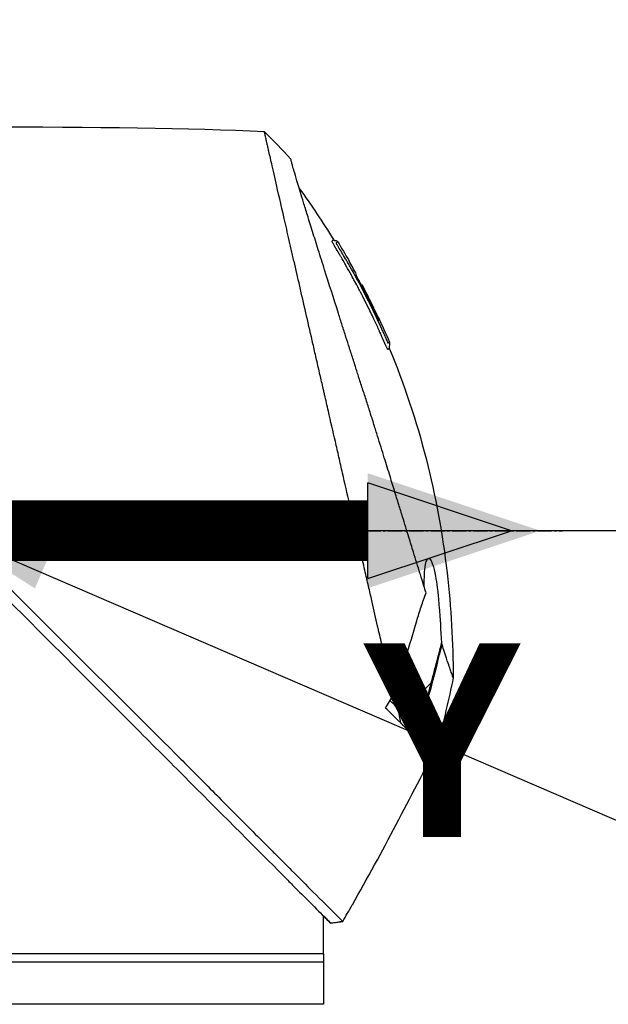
# Model space of a CAD drawing. Header units: millimetres. Extents: x 0 to 5219, y 0 to 2970.
# Tile 166 of 232: x 2017 to 2087, y 2064 to 2182. Entities that reach past the tile are written whole.
import ezdxf

# ---------------------------------------------------------------- set-up
doc = ezdxf.new("R2010")
doc.units = ezdxf.units.MM
doc.header["$LTSCALE"] = 0.2
doc.linetypes.add('CENTER2', pattern=[1.125, 0.75, -0.125, 0.125, -0.125])
for name, color, linetype in [('02_Center Line', 1, 'CENTER2'), ('07_Special Line2', 76, 'Continuous'), ('12_Before Rev.Num.', 5, 'Continuous')]:
    doc.layers.add(name, color=color, linetype=linetype)
doc.layers.add('14_Mark', color=7, linetype='Continuous', true_color=0xe03c31)
doc.styles.add('Rainbow-5.0 Style', font='malgunsl.ttf')
doc.dimstyles.new('Rainbow-5.0 Style', dxfattribs={"dimtxt": 4, "dimasz": 2.5, "dimexe": 1, "dimexo": 1, "dimgap": 1, "dimtad": 1, "dimdsep": 46, "dimtxsty": 'Rainbow-5.0 Style', "dimcen": 0, "dimclrd": 251, "dimclre": 251, "dimclrt": 7, "dimazin": 3, "dimtp": 0.1, "dimtm": 0.1, "dimtfac": 0.61, "dimtmove": 0, "dimatfit": 3, "dimfxl": 1, "dimlwd": -1, "dimlwe": -1, "dimarcsym": 1})
doc.dimstyles.new('Rainbow-5.0 Style$0', dxfattribs={"dimtxt": 4, "dimasz": 3, "dimexe": 2, "dimexo": 1, "dimgap": 0.8, "dimtad": 1, "dimzin": 9, "dimdsep": 46, "dimtxsty": 'Rainbow-5.0 Style', "dimcen": 0, "dimclrd": 251, "dimclre": 251, "dimclrt": 256, "dimadec": 1, "dimazin": 0, "dimtp": 0.1, "dimtm": 0.1, "dimtfac": 0.61, "dimtmove": 0, "dimatfit": 3, "dimfxl": 1, "dimlwd": -1, "dimlwe": -1, "dimarcsym": 1})

# ---------------------------------------------------------------- blocks, each defined once
blk = doc.blocks.new('A$Cff2b0858')
for p, q in [((7.74, 1413.49), (7.74, 1413.49)), ((8.94, 1411.94), (8.93, 1411.93)), ((9.79, 1410.39), (9.79, 1410.39)), ((10.29, 1408.97), (10.29, 1408.98)), ((10.38, 1409.06), (10.43, 1409.11)), ((10.46, 1409.15), (10.46, 1409.15)), ((18.66, 1361.7), (15.54, 1358.57)), ((14.44, 1359.01), (14.44, 1359.01)), ((15.07, 1356.97), (14.76, 1358.69)), ((15.68, 1358.42), (17.13, 1356.62)), ((15.98, 1357.48), (15.98, 1357.48)), ((17.36, 1356.75), (17.36, 1356.75)), ((5.9, 1333), (5.9, 1334)), ((6.74, 1333.16), (8.19, 1333.34)), ((8.19, 1333.34), (8.19, 1333.34)), ((5.9, 1329.5), (5.9, 1332.5)), ((5.9, 1329.5), (-84.1, 1329.5)), ((5.9, 1328.5), (-84.1, 1328.5)), ((5.9, 1329.5), (5.9, 1323.5)), ((5.9, 1323.5), (-84.1, 1323.5))]:
    blk.add_line(p, q)
for centre, major_axis, ratio, start_param, end_param in [((-345.1, 1397.6), (-366.09, -26.02), 0.042138, 3.488133, 3.909025), ((-0.48, 1424.81), (-7.47, 7.7), 0.120793, 4.50015, 4.924628), ((-73.55, 1364.88), (-45.52, 83.34), 1, 4.712389, 4.730948), ((-73.55, 1364.88), (47.06, -82.48), 1, 1.552239, 1.570796), ((-48.79, 1343.69), (61.32, 61.29), 0.000012, 6.229279, 6.245754), ((-163.81, 1410.5), (-44.19, -183.8), 1, 1.51817, 1.570796), ((-2401.35, 2796.85), (-765.25, 2704.52), 0.999799, 3.899585, 3.900232), ((22.59, 1353.11), (-157.24, -287.66), 0.019111, 4.710355, 4.714425), ((-9.64, 1382.72), (29.02, -28.06), 0.006576, 0.377371, 0.391215), ((-10.44, 1381.83), (29.37, -28.27), 0.004865, 5.887634, 5.901943), ((-72.8, 1391.8), (92.5, 175.69), 0.499327, 4.653394, 4.763255), ((-331.93, 1528.58), (133.4, 370.15), 0.996605, 4.537773, 4.543581)]:
    blk.add_ellipse(centre, major_axis=major_axis, ratio=ratio, start_param=start_param, end_param=end_param)
for points, knots in [([(14.21, 1360.31), (13.74, 1362.33), (13.24, 1364.52), (12.62, 1367.25), (12.53, 1367.6), (12.41, 1368.14), (12.37, 1368.32), (12.11, 1369.47), (11.91, 1370.35), (11.56, 1371.86), (11.43, 1372.45), (11.23, 1373.31), (11.16, 1373.62), (11.07, 1374), (11.05, 1374.08), (10.96, 1374.48), (10.88, 1374.82), (10.63, 1375.92), (10.45, 1376.7), (10.22, 1377.69), (10.18, 1377.89), (10.07, 1378.37), (10.01, 1378.64), (9.91, 1379.08), (9.86, 1379.26), (9.28, 1381.81), (8.72, 1384.25), (8.01, 1387.34), (7.87, 1387.97), (7.58, 1389.22), (7.44, 1389.83), (7.02, 1391.67), (6.75, 1392.88), (6.39, 1394.41), (6.32, 1394.73), (6.17, 1395.37), (6.1, 1395.69), (5.99, 1396.18), (5.95, 1396.33), (5.88, 1396.64), (5.85, 1396.79), (5.69, 1397.5), (5.55, 1398.07), (5.36, 1398.94), (5.29, 1399.23), (5.16, 1399.81), (5.09, 1400.09), (4.89, 1400.95), (4.77, 1401.52), (4.38, 1403.19), (4.13, 1404.3), (3.63, 1406.46), (3.39, 1407.52), (2.92, 1409.59), (2.69, 1410.59), (2.35, 1412.05), (2.24, 1412.53), (2.03, 1413.47), (1.92, 1413.93), (1.71, 1414.83), (1.61, 1415.28), (1.11, 1417.45), (0.75, 1419.02), (0.19, 1421.48), (-0.03, 1422.44), (-0.36, 1423.9), (-0.49, 1424.47), (-0.65, 1425.14), (-0.69, 1425.31), (-0.74, 1425.55), (-0.76, 1425.62), (-0.8, 1425.82), (-0.83, 1425.94), (-0.9, 1426.25), (-0.94, 1426.43), (-1, 1426.7), (-1.03, 1426.8), (-1.06, 1426.92), (-1.06, 1426.96), (-1.09, 1427.09), (-1.11, 1427.17), (-1.14, 1427.28), (-1.14, 1427.31), (-1.14, 1427.31)], [0.000001, 0.000001, 0.000001, 0.000001, 0.87198, 0.87198, 0.998176, 0.998176, 1.064575, 1.064575, 1.41457, 1.41457, 1.596219, 1.596219, 1.693857, 1.693857, 1.719166, 1.719166, 1.837725, 1.837725, 2.111396, 2.111396, 2.182409, 2.182409, 2.276499, 2.276499, 2.337341, 2.337341, 3.162147, 3.162147, 3.373842, 3.373842, 3.579811, 3.579811, 3.984502, 3.984502, 4.09507, 4.09507, 4.202311, 4.202311, 4.255972, 4.255972, 4.304596, 4.304596, 4.486711, 4.486711, 4.581165, 4.581165, 4.673894, 4.673894, 4.859509, 4.859509, 5.231419, 5.231419, 5.60592, 5.60592, 5.979077, 5.979077, 6.165933, 6.165933, 6.351964, 6.351964, 6.539189, 6.539189, 7.288579, 7.288579, 7.860772, 7.860772, 8.290537, 8.290537, 8.451715, 8.451715, 8.522248, 8.522248, 8.654959, 8.654959, 8.889881, 8.889881, 9.06617, 9.06617, 9.132077, 9.132077, 9.362293, 9.362293, 9.592797, 9.592797, 9.592797, 9.592797]), ([(18.09, 1372.45), (18, 1372.73), (17.91, 1373.02), (17.74, 1373.59), (17.64, 1373.89), (17.49, 1374.38), (17.43, 1374.58), (17.12, 1375.6), (16.86, 1376.44), (16.41, 1377.88), (16.23, 1378.47), (15.8, 1379.86), (15.55, 1380.68), (15.14, 1381.98), (15, 1382.46), (14.68, 1383.5), (14.5, 1384.05), (14.13, 1385.26), (13.93, 1385.91), (13.5, 1387.31), (13.27, 1388.06), (12.76, 1389.69), (12.5, 1390.56), (12.15, 1391.66), (12.08, 1391.88), (11.86, 1392.6), (11.7, 1393.1), (11.38, 1394.09), (11.23, 1394.59), (10.91, 1395.58), (10.75, 1396.08), (10.43, 1397.06), (10.27, 1397.56), (9.97, 1398.48), (9.82, 1398.95), (9.6, 1399.65), (9.52, 1399.9), (9.28, 1400.64), (9.13, 1401.12), (8.84, 1402.03), (8.7, 1402.46), (8.41, 1403.36), (8.26, 1403.84), (7.96, 1404.77), (7.82, 1405.23), (7.09, 1407.51), (6.54, 1409.25), (5.89, 1411.3), (5.77, 1411.7), (5.52, 1412.49), (5.39, 1412.88), (5.04, 1414.02), (4.81, 1414.74), (4.38, 1416.13), (4.17, 1416.79), (3.81, 1417.94), (3.66, 1418.44), (3.25, 1419.75), (3.03, 1420.49), (2.69, 1421.61), (2.57, 1422.03), (2.38, 1422.67), (2.31, 1422.92), (2.21, 1423.28), (2.17, 1423.42), (2.13, 1423.58), (2.12, 1423.62), (2.07, 1423.79), (2.05, 1423.9), (2.01, 1424.03), (2, 1424.07), (2, 1424.07)], [0.000001, 0.000001, 0.000001, 0.000001, 0.11946, 0.11946, 0.241052, 0.241052, 0.321692, 0.321692, 0.643653, 0.643653, 0.858623, 0.858623, 1.144694, 1.144694, 1.308122, 1.308122, 1.494874, 1.494874, 1.708069, 1.708069, 1.951832, 1.951832, 2.230695, 2.230695, 2.303189, 2.303189, 2.46479, 2.46479, 2.625297, 2.625297, 2.787922, 2.787922, 2.946664, 2.946664, 3.08253, 3.08253, 3.156368, 3.156368, 3.305764, 3.305764, 3.43529, 3.43529, 3.579096, 3.579096, 3.721833, 3.721833, 4.292184, 4.292184, 4.435257, 4.435257, 4.578157, 4.578157, 4.862917, 4.862917, 5.148905, 5.148905, 5.393875, 5.393875, 5.822939, 5.822939, 6.144758, 6.144758, 6.385994, 6.385994, 6.566823, 6.566823, 6.63475, 6.63475, 6.873456, 6.873456, 7.112007, 7.112007, 7.112007, 7.112007]), ([(12.82, 1402.97), (12.8, 1403.01), (12.77, 1403.07), (12.73, 1403.17), (12.72, 1403.2), (12.7, 1403.23), (12.69, 1403.26), (12.61, 1403.43), (12.57, 1403.52), (12.57, 1403.52), (12.57, 1403.52), (12.55, 1403.56), (12.55, 1403.58), (12.36, 1404.01), (12.16, 1404.43), (11.97, 1404.85), (11.85, 1405.1), (11.73, 1405.35), (11.61, 1405.6), (11.47, 1405.9), (11.33, 1406.17), (11.21, 1406.42), (10.98, 1406.88), (10.79, 1407.27), (10.62, 1407.59), (10.55, 1407.73), (10.48, 1407.86), (10.43, 1407.97), (10.22, 1408.38), (10.1, 1408.61), (10.07, 1408.66), (9.92, 1408.94), (9.77, 1409.23), (9.62, 1409.51), (9.48, 1409.75), (9.35, 1410), (9.21, 1410.24), (8.98, 1410.67), (8.79, 1411.01), (8.64, 1411.27), (8.53, 1411.47), (8.44, 1411.62), (8.38, 1411.72), (8.15, 1412.13), (8.01, 1412.36), (7.99, 1412.41), (7.96, 1412.44), (7.94, 1412.47), (7.93, 1412.51), (7.9, 1412.56), (7.87, 1412.6), (7.85, 1412.64), (7.8, 1412.73), (7.76, 1412.79), (7.72, 1412.85), (7.72, 1412.86), (7.71, 1412.88), (7.7, 1412.89), (7.67, 1412.93), (7.65, 1412.97), (7.64, 1412.99), (7.64, 1413), (7.63, 1413.01), (7.62, 1413.02), (7.62, 1413.03), (7.61, 1413.04), (7.6, 1413.05), (7.6, 1413.05), (7.6, 1413.06), (7.6, 1413.06), (7.57, 1413.11), (7.54, 1413.16), (7.52, 1413.19), (7.45, 1413.3), (7.41, 1413.37), (7.39, 1413.41), (7.38, 1413.43), (7.36, 1413.46), (7.34, 1413.49), (7.33, 1413.5), (7.32, 1413.52), (7.32, 1413.53), (7.31, 1413.54), (7.31, 1413.54), (7.31, 1413.55), (7.3, 1413.56), (7.29, 1413.57), (7.28, 1413.59), (7.27, 1413.61), (7.26, 1413.62), (7.25, 1413.64), (7.25, 1413.65), (7.24, 1413.66), (7.22, 1413.69), (7.21, 1413.71), (7.2, 1413.73), (7.19, 1413.75), (7.16, 1413.8), (7.13, 1413.85), (7.11, 1413.89), (7.08, 1413.95), (7.05, 1414), (7.03, 1414.04), (7.02, 1414.07), (7, 1414.1), (6.99, 1414.12), (6.98, 1414.14), (6.98, 1414.15), (6.97, 1414.16), (6.97, 1414.16), (6.97, 1414.17), (6.97, 1414.17), (6.96, 1414.19), (6.95, 1414.22), (6.94, 1414.25), (6.93, 1414.25), (6.93, 1414.26), (6.93, 1414.26), (6.93, 1414.27), (6.93, 1414.27), (6.93, 1414.28), (6.93, 1414.28), (6.92, 1414.29), (6.92, 1414.3), (6.92, 1414.3), (6.92, 1414.31), (6.92, 1414.31), (6.92, 1414.32), (6.95, 1414.34), (6.97, 1414.38), (6.99, 1414.4), (7.01, 1414.42), (7.03, 1414.43), (7.03, 1414.44), (7.04, 1414.45), (7.05, 1414.45), (7.05, 1414.46), (7.06, 1414.46), (7.06, 1414.47), (7.07, 1414.48), (7.07, 1414.48), (7.08, 1414.48), (7.08, 1414.48), (7.08, 1414.48), (7.08, 1414.48)], [-0.6381839, -0.6381839, -0.6381839, -0.6381839, -0.6316964, -0.6316964, -0.6316964, -0.6307456, -0.6307456, -0.6307456, -0.6250215, -0.6250215, -0.6250215, -0.6234436, -0.6234436, -0.6234436, -0.5910238, -0.5910238, -0.5910238, -0.5714286, -0.5714286, -0.5714286, -0.5584343, -0.5584343, -0.5584343, -0.5344378, -0.5344378, -0.5344378, -0.5236736, -0.5236736, -0.5236736, -0.4857143, -0.4857143, -0.4857143, -0.4628498, -0.4628498, -0.4628498, -0.4428571, -0.4428571, -0.4428571, -0.4184801, -0.4184801, -0.4184801, -0.4, -0.4, -0.4, -0.3785714, -0.3785714, -0.3785714, -0.3766324, -0.3766324, -0.3766324, -0.3736775, -0.3736775, -0.3736775, -0.3678571, -0.3678571, -0.3678571, -0.3667329, -0.3667329, -0.3667329, -0.3632653, -0.3632653, -0.3632653, -0.3617347, -0.3617347, -0.3617347, -0.3602041, -0.3602041, -0.3602041, -0.3600354, -0.3600354, -0.3600354, -0.3571429, -0.3571429, -0.3571429, -0.3517857, -0.3517857, -0.3517857, -0.3491071, -0.3491071, -0.3491071, -0.347306, -0.347306, -0.347306, -0.3464286, -0.3464286, -0.3464286, -0.3448214, -0.3448214, -0.3448214, -0.3432143, -0.3432143, -0.3432143, -0.341231, -0.341231, -0.341231, -0.34, -0.34, -0.34, -0.3357143, -0.3357143, -0.3357143, -0.3314305, -0.3314305, -0.3314305, -0.3277963, -0.3277963, -0.3277963, -0.325, -0.325, -0.325, -0.3238534, -0.3238534, -0.3238534, -0.3196429, -0.3196429, -0.3196429, -0.3186098, -0.3186098, -0.3186098, -0.3169643, -0.3169643, -0.3169643, -0.3142857, -0.3142857, -0.3142857, -0.3057284, -0.3057284, -0.3057284, -0.2625175, -0.2625175, -0.2625175, -0.2379132, -0.2379132, -0.2379132, -0.2285714, -0.2285714, -0.2285714, -0.2146659, -0.2146659, -0.2146659, -0.1843164, -0.1843164, -0.1843164, -0.1783373, -0.1783373, -0.1783373, -0.1783373]), ([(7.08, 1414.48), (7.09, 1414.46), (7.1, 1414.44), (7.14, 1414.42), (7.16, 1414.41), (7.2, 1414.39), (7.22, 1414.39), (7.27, 1414.38), (7.31, 1414.37), (7.38, 1414.37), (7.42, 1414.36), (7.48, 1414.34), (7.5, 1414.33), (7.53, 1414.3), (7.55, 1414.28), (7.56, 1414.26)], [0, 0, 0, 0, 0.00696823, 0.00696823, 0.0132767, 0.0132767, 0.01999623, 0.01999623, 0.03024169, 0.03024169, 0.04191695, 0.04191695, 0.04845969, 0.04845969, 0.05587781, 0.05587781, 0.05587781, 0.05587781]), ([(7.69, 1413.58), (7.67, 1413.61), (7.65, 1413.63), (7.64, 1413.66), (7.55, 1413.8), (7.51, 1413.88), (7.49, 1413.91), (7.49, 1413.92), (7.47, 1413.95), (7.46, 1413.99), (7.45, 1413.99), (7.45, 1413.99), (7.45, 1414), (7.44, 1414.02), (7.43, 1414.03), (7.43, 1414.05), (7.42, 1414.06), (7.42, 1414.08), (7.41, 1414.09), (7.41, 1414.09), (7.41, 1414.09), (7.41, 1414.09), (7.41, 1414.09), (7.41, 1414.09), (7.41, 1414.1), (7.41, 1414.1), (7.41, 1414.1), (7.41, 1414.11), (7.41, 1414.11), (7.41, 1414.11), (7.41, 1414.11), (7.41, 1414.12), (7.42, 1414.12), (7.42, 1414.12), (7.42, 1414.12), (7.42, 1414.13), (7.42, 1414.13), (7.42, 1414.13), (7.43, 1414.13), (7.43, 1414.13), (7.43, 1414.13), (7.43, 1414.14), (7.44, 1414.14), (7.44, 1414.14), (7.45, 1414.15), (7.45, 1414.15), (7.45, 1414.15), (7.46, 1414.16), (7.47, 1414.16), (7.47, 1414.17), (7.47, 1414.17), (7.48, 1414.18), (7.49, 1414.19), (7.5, 1414.2), (7.51, 1414.21), (7.52, 1414.22), (7.52, 1414.22), (7.52, 1414.22), (7.53, 1414.23), (7.54, 1414.24), (7.55, 1414.25), (7.56, 1414.26), (7.56, 1414.26), (7.56, 1414.26), (7.56, 1414.26), (7.56, 1414.26), (7.56, 1414.26)], [0.6113952, 0.6113952, 0.6113952, 0.6113952, 0.6163655, 0.6163655, 0.6163655, 0.6428571, 0.6428571, 0.6428571, 0.6462054, 0.6462054, 0.6462054, 0.6466888, 0.6466888, 0.6466888, 0.6495536, 0.6495536, 0.6495536, 0.6529018, 0.6529018, 0.6529018, 0.6534468, 0.6534468, 0.6534468, 0.6545759, 0.6545759, 0.6545759, 0.65625, 0.65625, 0.65625, 0.6595982, 0.6595982, 0.6595982, 0.6629464, 0.6629464, 0.6629464, 0.6668565, 0.6668565, 0.6668565, 0.6696429, 0.6696429, 0.6696429, 0.6763393, 0.6763393, 0.6763393, 0.6830357, 0.6830357, 0.6830357, 0.6964286, 0.6964286, 0.6964286, 0.7071219, 0.7071219, 0.7071219, 0.75, 0.75, 0.75, 0.7544493, 0.7544493, 0.7544493, 0.7766834, 0.7766834, 0.7766834, 0.7989284, 0.7989284, 0.7989284, 0.8029565, 0.8029565, 0.8029565, 0.8029565]), ([(9.2, 1410.97), (9.13, 1411.1), (9.06, 1411.23), (8.99, 1411.36), (8.63, 1411.99), (8.33, 1412.5), (8.09, 1412.9), (7.93, 1413.18), (7.79, 1413.41), (7.69, 1413.58)], [0.53854069, 0.53854069, 0.53854069, 0.53854069, 0.54601158, 0.54601158, 0.54601158, 0.58414804, 0.58414804, 0.58414804, 0.6113952, 0.6113952, 0.6113952, 0.6113952]), ([(9.2, 1410.97), (10, 1409.55), (10.76, 1408.1), (11.85, 1405.91), (12.2, 1405.17), (12.71, 1404.05), (12.88, 1403.68), (13.13, 1403.12), (13.21, 1402.93), (13.33, 1402.65), (13.38, 1402.55), (13.43, 1402.44), (13.44, 1402.41), (13.48, 1402.34), (13.5, 1402.3), (13.52, 1402.25), (13.53, 1402.23), (13.55, 1402.2), (13.55, 1402.19), (13.56, 1402.19)], [0, 0, 0, 0, 0.4895494, 0.4895494, 0.7349123, 0.7349123, 0.8575971, 0.8575971, 0.9189278, 0.9189278, 0.9500754, 0.9500754, 0.9597588, 0.9597588, 0.9764516, 0.9764516, 0.986508, 0.986508, 0.9974152, 0.9974152, 0.9974152, 0.9974152]), ([(12.44, 1404.89), (12.16, 1405.51), (11.86, 1406.12), (11.27, 1407.33), (10.96, 1407.93), (10.55, 1408.72), (10.49, 1408.84), (10.34, 1409.13), (10.26, 1409.28), (10.12, 1409.56), (10.05, 1409.7), (9.92, 1409.97), (9.86, 1410.09), (9.78, 1410.28), (9.76, 1410.33), (9.76, 1410.37), (9.77, 1410.37), (9.78, 1410.38), (9.79, 1410.39), (9.79, 1410.39)], [0, 0, 0, 0, 0.2033457, 0.2033457, 0.4054893, 0.4054893, 0.4711803, 0.4711803, 0.537522, 0.537522, 0.6072062, 0.6072062, 0.6950472, 0.6950472, 0.7818922, 0.7818922, 0.8436322, 0.8436322, 0.9566964, 0.9566964, 0.9566964, 0.9566964]), ([(10.05, 1409.69), (10.06, 1409.68), (10.07, 1409.67), (10.14, 1409.53), (10.21, 1409.39), (10.31, 1409.18), (10.34, 1409.12), (10.38, 1409.06)], [0.10468466, 0.10468466, 0.10468466, 0.10468466, 0.10797961, 0.10797961, 0.13839286, 0.13839286, 0.15095897, 0.15095897, 0.15095897, 0.15095897]), ([(10.46, 1409.15), (10.46, 1409.14), (10.45, 1409.13), (10.43, 1409.12), (10.43, 1409.12), (10.43, 1409.11), (10.43, 1409.11), (10.44, 1409.09), (10.45, 1409.07), (10.47, 1409.02), (10.48, 1408.99), (10.51, 1408.93), (10.53, 1408.9), (10.57, 1408.81), (10.6, 1408.76), (10.76, 1408.45), (10.85, 1408.28), (11.48, 1407.06), (11.99, 1406), (12.49, 1404.94)], [0, 0, 0, 0, 0.2014667, 0.2014667, 0.2163534, 0.2163534, 0.2235204, 0.2235204, 0.23705, 0.23705, 0.2500366, 0.2500366, 0.2610139, 0.2610139, 0.2818391, 0.2818391, 0.3061493, 0.3061493, 0.4559018, 0.4559018, 0.4559018, 0.4559018]), ([(11.76, 1406.58), (11.71, 1406.68), (11.61, 1406.89), (11.15, 1407.82), (10.81, 1408.48), (10.46, 1409.15)], [-0.3089, -0.3089, -0.3089, -0.3089, -0.2247493, -0.2247493, 0, 0, 0, 0]), ([(12.38, 1405.31), (12.34, 1405.38), (12.3, 1405.47), (12.18, 1405.73), (12.09, 1405.9), (11.96, 1406.18), (11.91, 1406.27), (11.77, 1406.56), (11.69, 1406.73), (11.23, 1407.66), (10.85, 1408.41), (10.46, 1409.15)], [0.2755532, 0.2755532, 0.2755532, 0.2755532, 0.2850415, 0.2850415, 0.2995323, 0.2995323, 0.3067321, 0.3067321, 0.3211833, 0.3211833, 0.3801221, 0.3801221, 0.3801221, 0.3801221]), ([(13.23, 1402.03), (13.23, 1402.04), (13.23, 1402.04), (13.22, 1402.05), (13.21, 1402.08), (13.2, 1402.11), (13.18, 1402.15), (13.15, 1402.21), (13.13, 1402.25), (13.12, 1402.28), (13.11, 1402.3), (13.1, 1402.32), (13.1, 1402.34), (13.09, 1402.34), (13.09, 1402.35), (13.09, 1402.35), (13.09, 1402.36), (13.08, 1402.36), (13.08, 1402.37), (13.08, 1402.38), (13.07, 1402.39), (13.07, 1402.4), (13.06, 1402.42), (13.05, 1402.44), (13.04, 1402.46), (13.03, 1402.48), (13.02, 1402.5), (13.01, 1402.52), (12.98, 1402.61), (12.94, 1402.69), (12.9, 1402.77), (12.89, 1402.81), (12.87, 1402.86), (12.84, 1402.92), (12.84, 1402.93), (12.83, 1402.94), (12.83, 1402.94), (12.83, 1402.96), (12.82, 1402.96), (12.82, 1402.97), (12.82, 1402.97), (12.82, 1402.97), (12.82, 1402.97)], [-0.66514195, -0.66514195, -0.66514195, -0.66514195, -0.66455586, -0.66455586, -0.66455586, -0.66183036, -0.66183036, -0.66183036, -0.65848214, -0.65848214, -0.65848214, -0.65680804, -0.65680804, -0.65680804, -0.65638951, -0.65638951, -0.65638951, -0.65597098, -0.65597098, -0.65597098, -0.65513393, -0.65513393, -0.65513393, -0.65351626, -0.65351626, -0.65351626, -0.65178571, -0.65178571, -0.65178571, -0.64508929, -0.64508929, -0.64508929, -0.64174107, -0.64174107, -0.64174107, -0.64037359, -0.64037359, -0.64037359, -0.63839286, -0.63839286, -0.63839286, -0.63818395, -0.63818395, -0.63818395, -0.63818395]), ([(13.73, 1402.29), (13.73, 1402.29), (13.73, 1402.29), (13.73, 1402.29), (13.73, 1402.29), (13.73, 1402.28), (13.72, 1402.27), (13.71, 1402.26), (13.7, 1402.25), (13.69, 1402.24), (13.68, 1402.23), (13.68, 1402.22), (13.67, 1402.21), (13.66, 1402.2), (13.65, 1402.2), (13.63, 1402.19), (13.63, 1402.19), (13.63, 1402.19), (13.63, 1402.19), (13.63, 1402.19), (13.62, 1402.18), (13.62, 1402.18), (13.6, 1402.18), (13.59, 1402.18), (13.59, 1402.18), (13.59, 1402.18), (13.59, 1402.18), (13.59, 1402.18), (13.58, 1402.18), (13.59, 1402.15), (13.56, 1402.18), (13.56, 1402.18), (13.56, 1402.19), (13.56, 1402.19)], [0.1904669, 0.1904669, 0.1904669, 0.1904669, 0.1946998, 0.1946998, 0.1946998, 0.2185366, 0.2185366, 0.2185366, 0.2401138, 0.2401138, 0.2401138, 0.25, 0.25, 0.25, 0.2746433, 0.2746433, 0.2746433, 0.275, 0.275, 0.275, 0.284375, 0.284375, 0.284375, 0.29375, 0.29375, 0.29375, 0.2960651, 0.2960651, 0.2960651, 0.3063403, 0.3063403, 0.3063403, 0.3071483, 0.3071483, 0.3071483, 0.3071483]), ([(13.73, 1402.29), (13.74, 1402.26), (13.75, 1402.23), (13.76, 1402.17), (13.76, 1402.14), (13.75, 1402.06), (13.74, 1402.01), (13.71, 1401.87), (13.68, 1401.77), (13.69, 1401.62), (13.7, 1401.59), (13.71, 1401.55)], [0.00004944, 0.00004944, 0.00004944, 0.00004944, 0.00905919, 0.00905919, 0.01879779, 0.01879779, 0.03294906, 0.03294906, 0.06376675, 0.06376675, 0.07528968, 0.07528968, 0.07528968, 0.07528968]), ([(13.43, 1401.62), (13.41, 1401.65), (13.4, 1401.69), (13.38, 1401.72), (13.32, 1401.84), (13.27, 1401.96), (13.23, 1402.03), (13.23, 1402.03), (13.23, 1402.03), (13.23, 1402.03)], [-0.67857143, -0.67857143, -0.67857143, -0.67857143, -0.67563925, -0.67563925, -0.67563925, -0.66517857, -0.66517857, -0.66517857, -0.66514195, -0.66514195, -0.66514195, -0.66514195]), ([(13.71, 1401.55), (13.71, 1401.55), (13.71, 1401.55), (13.71, 1401.55), (13.71, 1401.55), (13.7, 1401.54), (13.7, 1401.54), (13.69, 1401.53), (13.69, 1401.53), (13.69, 1401.53), (13.68, 1401.52), (13.67, 1401.51), (13.66, 1401.5), (13.65, 1401.49), (13.64, 1401.48), (13.64, 1401.48), (13.62, 1401.46), (13.61, 1401.45), (13.6, 1401.44), (13.6, 1401.44), (13.6, 1401.44), (13.6, 1401.44), (13.6, 1401.44), (13.6, 1401.44), (13.59, 1401.43), (13.59, 1401.43), (13.59, 1401.43), (13.59, 1401.43), (13.58, 1401.42), (13.57, 1401.42), (13.57, 1401.42), (13.57, 1401.41), (13.57, 1401.41), (13.57, 1401.41), (13.56, 1401.41), (13.56, 1401.41), (13.56, 1401.41), (13.56, 1401.41), (13.56, 1401.41), (13.56, 1401.41), (13.56, 1401.41), (13.56, 1401.42), (13.56, 1401.42), (13.55, 1401.42), (13.55, 1401.42), (13.55, 1401.42), (13.55, 1401.42), (13.55, 1401.42), (13.54, 1401.42), (13.54, 1401.43), (13.53, 1401.43), (13.52, 1401.46), (13.52, 1401.46), (13.51, 1401.48), (13.5, 1401.49), (13.48, 1401.52), (13.46, 1401.57), (13.43, 1401.62)], [-0.8424131, -0.8424131, -0.8424131, -0.8424131, -0.8361277, -0.8361277, -0.8361277, -0.7959166, -0.7959166, -0.7959166, -0.7857143, -0.7857143, -0.7857143, -0.7650972, -0.7650972, -0.7650972, -0.7397959, -0.7397959, -0.7397959, -0.7152592, -0.7152592, -0.7152592, -0.7135569, -0.7135569, -0.7135569, -0.7068916, -0.7068916, -0.7068916, -0.70606, -0.70606, -0.70606, -0.7010621, -0.7010621, -0.7010621, -0.6985631, -0.6985631, -0.6985631, -0.6973136, -0.6973136, -0.6973136, -0.6969517, -0.6969517, -0.6969517, -0.6960641, -0.6960641, -0.6960641, -0.6934402, -0.6934402, -0.6934402, -0.691691, -0.691691, -0.691691, -0.6873178, -0.6873178, -0.6873178, -0.6847598, -0.6847598, -0.6847598, -0.6785714, -0.6785714, -0.6785714, -0.6785714]), ([(13.71, 1401.55), (17.26, 1393.07), (19.54, 1383.97), (21.07, 1370.7), (21.31, 1366.52), (21.32, 1362.35)], [0, 0, 0, 0, 2.758267, 2.758267, 4.009408, 4.009408, 4.009408, 4.009408]), ([(-37.48, 1379.03), (-37.21, 1378.76), (-36.96, 1378.52), (-36.34, 1377.89), (-36.05, 1377.6), (-35.19, 1376.75), (-34.62, 1376.18), (-32.91, 1374.46), (-31.77, 1373.32), (-28.36, 1369.91), (-26.11, 1367.66), (-18.77, 1360.33), (-14.54, 1356.14), (-10.52, 1352.11), (-9.97, 1351.56), (-8.9, 1350.48), (-8.36, 1349.94), (-6.45, 1348.02), (-5.19, 1346.73), (-3.58, 1345.12), (-3.19, 1344.74), (-2.01, 1343.55), (-1.25, 1342.79), (-0.2, 1341.74), (0.12, 1341.42), (1.01, 1340.53), (1.57, 1339.97), (3.03, 1338.51), (3.87, 1337.64), (5.76, 1335.77), (6.67, 1334.88), (7.58, 1333.97), (7.81, 1333.73), (8.04, 1333.5), (8.1, 1333.44), (8.14, 1333.39), (8.15, 1333.38), (8.16, 1333.37), (8.17, 1333.36), (8.18, 1333.35), (8.18, 1333.35), (8.18, 1333.35), (8.19, 1333.35), (8.19, 1333.34), (8.19, 1333.34), (8.19, 1333.34), (8.19, 1333.34), (8.19, 1333.34)], [0, 0, 0, 0, 0.115596, 0.115596, 0.212113, 0.212113, 0.405093, 0.405093, 0.790972, 0.790972, 1.563393, 1.563393, 3.332159, 3.332159, 3.60987, 3.60987, 3.890806, 3.890806, 4.623507, 4.623507, 4.856845, 4.856845, 5.35641, 5.35641, 5.576842, 5.576842, 5.990665, 5.990665, 6.711546, 6.711546, 7.79125, 7.79125, 8.330789, 8.330789, 8.599474, 8.599474, 8.666532, 8.666532, 8.716444, 8.716444, 8.791539, 8.791539, 8.829086, 8.829086, 8.847858, 8.847858, 8.871461, 8.871461, 8.871461, 8.871461]), ([(-38.47, 1378.35), (-37.7, 1377.61), (-36.94, 1376.86), (-35.26, 1375.22), (-34.35, 1374.32), (-31.5, 1371.49), (-29.56, 1369.55), (-23.64, 1363.62), (-19.69, 1359.64), (-13.94, 1353.88), (-12.01, 1351.95), (-9.84, 1349.77), (-9.53, 1349.46), (-5.04, 1344.96), (-1.24, 1341.17), (1.83, 1338.08), (2.03, 1337.88), (2.97, 1336.92), (3.66, 1336.24), (5.04, 1334.86), (5.67, 1334.23), (6.3, 1333.59), (6.46, 1333.43), (6.63, 1333.27), (6.67, 1333.23), (6.71, 1333.19), (6.72, 1333.18), (6.73, 1333.17), (6.73, 1333.17), (6.73, 1333.16), (6.73, 1333.16), (6.74, 1333.16), (6.74, 1333.16), (6.74, 1333.16), (6.74, 1333.16), (6.74, 1333.16)], [-7.620463, -7.620463, -7.620463, -7.620463, -7.336805, -7.336805, -6.999081, -6.999081, -6.270272, -6.270272, -4.749597, -4.749597, -3.95115, -3.95115, -3.814973, -3.814973, -1.971605, -1.971605, -1.846597, -1.846597, -1.347406, -1.347406, -0.675491, -0.675491, -0.339165, -0.339165, -0.169556, -0.169556, -0.084774, -0.084774, -0.042597, -0.042597, -0.021599, -0.021599, -0.011128, -0.011128, -0.000028, -0.000028, -0.000028, -0.000028]), ([(17.87, 1373.16), (17.87, 1373.8), (17.88, 1374.26), (17.92, 1375.04), (17.96, 1375.48), (18.08, 1376.09), (18.14, 1376.3), (18.28, 1376.53), (18.36, 1376.58), (18.48, 1376.54), (18.57, 1376.48), (18.75, 1376.15), (18.81, 1376), (18.93, 1375.64), (18.99, 1375.45), (19.1, 1374.99), (19.16, 1374.72), (19.29, 1374.02), (19.36, 1373.57), (19.51, 1372.45), (19.55, 1371.89), (19.6, 1371.25), (19.62, 1371.02), (19.75, 1369.37), (19.84, 1367.99), (19.92, 1366.52)], [-1.705013, -1.705013, -1.705013, -1.705013, -1.556708, -1.556708, -1.329106, -1.329106, -1.145925, -1.145925, -0.996981, -0.996981, -0.898581, -0.898581, -0.842466, -0.842466, -0.790237, -0.790237, -0.729818, -0.729818, -0.639276, -0.639276, -0.510567, -0.510567, -0.441089, -0.441089, -0.000001, -0.000001, -0.000001, -0.000001]), ([(16.99, 1369.13), (17.15, 1369.69), (17.32, 1370.25), (17.69, 1371.36), (17.89, 1371.91), (18.09, 1372.45)], [0.000001, 0.000001, 0.000001, 0.000001, 0.1746079, 0.1746079, 0.3493254, 0.3493254, 0.3493254, 0.3493254]), ([(14.21, 1360.31), (14.69, 1361.72), (15.18, 1363.21), (16.12, 1366.19), (16.58, 1367.7), (16.99, 1369.13)], [0.000001, 0.000001, 0.000001, 0.000001, 0.4445869, 0.4445869, 0.8865288, 0.8865288, 0.8865288, 0.8865288]), ([(19.92, 1366.52), (19.72, 1365.72), (19.52, 1364.91), (19.1, 1363.3), (18.88, 1362.5), (18.66, 1361.7)], [0.000001, 0.000001, 0.000001, 0.000001, 0.2490275, 0.2490275, 0.498054, 0.498054, 0.498054, 0.498054]), ([(19.99, 1366.31), (19.98, 1366.34), (19.97, 1366.37), (19.94, 1366.45), (19.93, 1366.49), (19.92, 1366.52)], [-0.04707166, -0.04707166, -0.04707166, -0.04707166, -0.02156687, -0.02156687, -0.00000099, -0.00000099, -0.00000099, -0.00000099]), ([(21.32, 1362.35), (21.32, 1362.35), (21.32, 1362.35), (21.32, 1362.35), (21.32, 1362.36), (21.29, 1362.42), (21.25, 1362.54), (21.24, 1362.56), (21.23, 1362.58), (21.23, 1362.6), (21.17, 1362.75), (21.1, 1362.95), (21.04, 1363.12), (21.01, 1363.21), (20.99, 1363.29), (20.96, 1363.36), (20.89, 1363.57), (20.81, 1363.81), (20.72, 1364.08), (20.59, 1364.46), (20.44, 1364.9), (20.28, 1365.4), (20.19, 1365.69), (20.09, 1365.99), (19.99, 1366.31)], [-0.9997805, -0.9997805, -0.9997805, -0.9997805, -0.9852531, -0.9852531, -0.9852531, -0.7801742, -0.7801742, -0.7801742, -0.75, -0.75, -0.75, -0.5788911, -0.5788911, -0.5788911, -0.5, -0.5, -0.5, -0.3424334, -0.3424334, -0.3424334, -0.1230002, -0.1230002, -0.1230002, 0, 0, 0, 0]), ([(18.66, 1361.7), (18.64, 1361.61), (18.61, 1361.51), (18.55, 1361.3), (18.52, 1361.2), (18.44, 1360.89), (18.38, 1360.69), (18.21, 1360.08), (18.09, 1359.68), (17.74, 1358.46), (17.5, 1357.66), (17.26, 1356.85)], [-0.5086362, -0.5086362, -0.5086362, -0.5086362, -0.4739534, -0.4739534, -0.441906, -0.441906, -0.3787937, -0.3787937, -0.2524889, -0.2524889, -0.000008, -0.000008, -0.000008, -0.000008]), ([(14.76, 1358.69), (14.68, 1358.77), (14.54, 1358.91), (14.32, 1359.12), (14.16, 1359.28), (14.02, 1359.42), (13.91, 1359.53), (13.9, 1359.55), (13.89, 1359.56), (13.87, 1359.57), (13.85, 1359.59), (13.83, 1359.61), (13.8, 1359.64)], [-1, -1, -1, -1, -0.75, -0.75, -0.75, -0.5269223, -0.5269223, -0.5269223, -0.5, -0.5, -0.5, -0.441661, -0.441661, -0.441661, -0.441661]), ([(15.54, 1358.57), (15.32, 1358.79), (15.09, 1359.02), (14.84, 1359.27), (14.83, 1359.28), (14.82, 1359.29), (14.81, 1359.3), (14.49, 1359.62), (14.23, 1359.88), (14.05, 1360.06)], [0, 0, 0, 0, 0.2423045, 0.2423045, 0.2423045, 0.25, 0.25, 0.25, 0.4698867, 0.4698867, 0.4698867, 0.4698867]), ([(15.07, 1356.97), (14.81, 1357.23), (14.54, 1357.5), (13.94, 1358.1), (13.61, 1358.42), (13.28, 1358.75)], [0, 0, 0, 0, 0.2242367, 0.2242367, 0.4651784, 0.4651784, 0.4651784, 0.4651784]), ([(16.24, 1357.22), (16.02, 1357.44), (15.79, 1357.67), (15.55, 1357.91), (15.54, 1357.92), (15.54, 1357.92), (15.54, 1357.92), (15.29, 1358.16), (15.03, 1358.43), (14.76, 1358.69)], [-1, -1, -1, -1, -0.5031772, -0.5031772, -0.5031772, -0.5, -0.5, -0.5, 0, 0, 0, 0]), ([(15.68, 1358.42), (15.67, 1358.43), (15.66, 1358.43), (15.65, 1358.45), (15.65, 1358.45), (15.63, 1358.47), (15.62, 1358.49), (15.59, 1358.51), (15.58, 1358.53), (15.57, 1358.54), (15.56, 1358.55), (15.55, 1358.56), (15.54, 1358.57), (15.54, 1358.57)], [0.000001, 0.000001, 0.000001, 0.000001, 0.00272697, 0.00272697, 0.00542648, 0.00542648, 0.01073802, 0.01073802, 0.01585747, 0.01585747, 0.01837058, 0.01837058, 0.02084972, 0.02084972, 0.02084972, 0.02084972]), ([(16.24, 1357.22), (16.23, 1357.27), (16.19, 1357.52), (15.93, 1358.06), (15.81, 1358.25), (15.68, 1358.42)], [0.00000226, 0.00000226, 0.00000226, 0.00000226, 0.01532774, 0.01532774, 0.02361868, 0.02361868, 0.02361868, 0.02361868]), ([(16.53, 1355.54), (16.31, 1355.75), (16.08, 1355.97), (15.72, 1356.33), (15.59, 1356.46), (15.4, 1356.65), (15.34, 1356.71), (15.24, 1356.81), (15.21, 1356.84), (15.16, 1356.89), (15.14, 1356.91), (15.1, 1356.94), (15.09, 1356.96), (15.07, 1356.97)], [0.000001, 0.000001, 0.000001, 0.000001, 0.2318332, 0.2318332, 0.3483456, 0.3483456, 0.40613, 0.40613, 0.4349144, 0.4349144, 0.4492809, 0.4492809, 0.4664527, 0.4664527, 0.4664527, 0.4664527]), ([(16.53, 1355.54), (16.47, 1355.81), (16.42, 1356.11), (16.33, 1356.65), (16.28, 1356.97), (16.24, 1357.22)], [0.000001, 0.000001, 0.000001, 0.000001, 0.083636, 0.083636, 0.1696312, 0.1696312, 0.1696312, 0.1696312]), ([(17.13, 1356.62), (17.04, 1356.46), (16.95, 1356.31), (16.78, 1356), (16.69, 1355.84), (16.61, 1355.68)], [-0.1067409, -0.1067409, -0.1067409, -0.1067409, -0.0533713, -0.0533713, -0.0000018, -0.0000018, -0.0000018, -0.0000018]), ([(17.26, 1356.85), (17.24, 1356.81), (17.22, 1356.77), (17.17, 1356.69), (17.15, 1356.66), (17.13, 1356.62)], [-0.02701964, -0.02701964, -0.02701964, -0.02701964, -0.01351028, -0.01351028, -0.000001, -0.000001, -0.000001, -0.000001]), ([(19.51, 1354.6), (19.51, 1354.6), (19.51, 1354.6), (19.5, 1354.61), (19.49, 1354.62), (19.48, 1354.63), (19.47, 1354.64), (19.43, 1354.67), (19.39, 1354.72), (19.33, 1354.78), (19.21, 1354.89), (19.04, 1355.06), (18.81, 1355.3), (18.8, 1355.3), (18.8, 1355.31), (18.79, 1355.31), (18.56, 1355.54), (18.28, 1355.83), (17.92, 1356.19), (17.76, 1356.35), (17.59, 1356.52), (17.41, 1356.7)], [0.0000758, 0.0000758, 0.0000758, 0.0000758, 0.0768214, 0.0768214, 0.0768214, 0.1521768, 0.1521768, 0.1521768, 0.2988063, 0.2988063, 0.2988063, 0.5714286, 0.5714286, 0.5714286, 0.5782623, 0.5782623, 0.5782623, 0.8701763, 0.8701763, 0.8701763, 1, 1, 1, 1]), ([(16.61, 1355.68), (16.59, 1355.66), (16.58, 1355.64), (16.55, 1355.59), (16.54, 1355.56), (16.53, 1355.54)], [-0.01682573, -0.01682573, -0.01682573, -0.01682573, -0.00841337, -0.00841337, -0.00000101, -0.00000101, -0.00000101, -0.00000101]), ([(6.74, 1333.16), (6.74, 1333.16), (6.72, 1333.17), (6.6, 1333.29), (6.33, 1333.56), (5.9, 1334)], [-8.6028048, -8.6028048, -8.6028048, -8.6028048, -8.4195703, -8.4195703, -7.7286267, -7.7286267, -7.7286267, -7.7286267]), ([(5.9, 1332.5), (5.9, 1332.56), (5.9, 1332.63), (5.9, 1332.75), (5.9, 1332.81), (5.9, 1332.9), (5.9, 1332.94), (5.9, 1332.99), (5.9, 1333), (5.9, 1333)], [0, 0, 0, 0, 0.0188345, 0.0188345, 0.037669, 0.037669, 0.0565035, 0.0565035, 0.075338, 0.075338, 0.075338, 0.075338])]:
    blk.add_open_spline(points, degree=3, knots=knots)
for points in [[(3, 1420.58), (4.44, 1418.6), (5.8, 1416.56), (7.08, 1414.48)], [(7.56, 1414.26), (7.56, 1414.26), (7.56, 1414.26), (7.56, 1414.26)], [(7.56, 1414.26), (8.03, 1413.49), (8.49, 1412.72), (8.94, 1411.94)], [(7.97, 1413.1), (7.98, 1413.1), (7.98, 1413.09), (7.98, 1413.09)], [(12.38, 1405.31), (12.85, 1404.31), (13.3, 1403.3), (13.73, 1402.29)], [(21.32, 1362.35), (20.77, 1359.75), (20.17, 1357.17), (19.51, 1354.6)], [(8.19, 1333.34), (7.7, 1333.28), (7.22, 1333.22), (6.74, 1333.16)]]:
    blk.add_open_spline(points, degree=3)
at = {"layer": '02_Center Line', "ltscale": 11.288275}
blk.add_line((-220.11, 1379.85), (34.3, 1379.85), dxfattribs=at)
blk = doc.blocks.new('*D117')
at = {"color": 251, "linetype": 'ByBlock', "transparency": 16777216}
for p, q in [((2040.53, 2120.75), (2210.65, 2120.75)), ((2200.65, 1565.6), (2200.65, 2105.75)), ((2040.53, 1550.6), (2210.65, 1550.6))]:
    blk.add_line(p, q, dxfattribs=at)
at = {"color": 251, "transparency": 16777216}
for points in [[(2198.15, 2105.75), (2203.15, 2105.75), (2200.65, 2120.75)], [(2198.15, 1565.6), (2203.15, 1565.6), (2200.65, 1550.6)]]:
    blk.add_solid(points, dxfattribs=at)
at = {"layer": 'Defpoints', "color": 0, "transparency": 16777216}
for p in [(2035.53, 2120.75), (2200.65, 2120.75), (2035.53, 1550.6)]:
    blk.add_point(p, dxfattribs=at)
at = {"transparency": 16777216, "insert": (2186.24, 1835.67), "char_height": 20, "attachment_point": 5, "rotation": 90, "style": 'Rainbow-5.0 Style'}
blk.add_mtext('570.15', dxfattribs=at)
blk = doc.blocks.new('*D118')
at = {"color": 251, "linetype": 'ByBlock', "transparency": 16777216}
for p, q in [((1955.2, 2237.9), (2210.65, 2237.9)), ((2200.65, 2135.75), (2200.65, 2222.9)), ((2072.35, 2120.75), (2210.65, 2120.75))]:
    blk.add_line(p, q, dxfattribs=at)
at = {"color": 251, "transparency": 16777216}
for points in [[(2198.15, 2222.9), (2203.15, 2222.9), (2200.65, 2237.9)], [(2198.15, 2135.75), (2203.15, 2135.75), (2200.65, 2120.75)]]:
    blk.add_solid(points, dxfattribs=at)
at = {"layer": 'Defpoints', "color": 0, "transparency": 16777216}
for p in [(1950.2, 2237.9), (2200.65, 2237.9), (2067.35, 2120.75)]:
    blk.add_point(p, dxfattribs=at)
at = {"transparency": 16777216, "insert": (2186.25, 2179.32), "char_height": 20, "attachment_point": 5, "rotation": 90, "style": 'Rainbow-5.0 Style'}
blk.add_mtext('117.15', dxfattribs=at)
blk = doc.blocks.new('*D119')
at = {"color": 251, "linetype": 'ByBlock', "transparency": 16777216}
for p, q in [((1955.2, 2237.9), (2279.94, 2237.9)), ((2269.94, 952.9), (2269.94, 2222.9)), ((2131.07, 937.9), (2279.94, 937.9))]:
    blk.add_line(p, q, dxfattribs=at)
at = {"color": 251, "transparency": 16777216}
for points in [[(2267.44, 2222.9), (2272.44, 2222.9), (2269.94, 2237.9)], [(2267.44, 952.9), (2272.44, 952.9), (2269.94, 937.9)]]:
    blk.add_solid(points, dxfattribs=at)
at = {"layer": 'Defpoints', "color": 0, "transparency": 16777216}
for p in [(1950.2, 2237.9), (2269.94, 2237.9), (2126.07, 937.9)]:
    blk.add_point(p, dxfattribs=at)
at = {"transparency": 16777216, "insert": (2255.54, 1587.9), "char_height": 20, "attachment_point": 5, "rotation": 90, "style": 'Rainbow-5.0 Style'}
blk.add_mtext('1300', dxfattribs=at)
blk = doc.blocks.new('A$Ca1632f6c')
at = {"layer": '07_Special Line2'}
blk.add_hatch(color=256, dxfattribs=at).paths.add_polyline_path([(49.156, 0), (34.9, 4.752), (34.9, -4.752)])
at = {"layer": '12_Before Rev.Num.'}
blk.add_hatch(color=256, dxfattribs=at).paths.add_polyline_path([(0, 49.156), (-4.752, 34.9), (4.752, 34.9)])
at = {"layer": '14_Mark'}
h = blk.add_hatch(color=256, dxfattribs=at)
h.dxf.hatch_style = 1
h.paths.add_polyline_path([(5, 0, 1), (-5, 0, 1)])
at = {"layer": '07_Special Line2'}
for p, q in [((34.9, -3.96), (34.9, 3.96)), ((46.78, 0), (34.9, 3.96)), ((34.9, -3.96), (46.78, 0))]:
    blk.add_line(p, q, dxfattribs=at)
at = {"layer": '07_Special Line2', "const_width": 5}
blk.add_lwpolyline([(34.9, 0), (0, 0)], dxfattribs=at)
at = {"layer": '12_Before Rev.Num.'}
for p, q in [((0, 46.78), (-3.96, 34.9)), ((3.96, 34.9), (0, 46.78)), ((3.96, 34.9), (-3.96, 34.9))]:
    blk.add_line(p, q, dxfattribs=at)
at = {"layer": '12_Before Rev.Num.', "const_width": 5}
blk.add_lwpolyline([(0, 34.9), (0, 0)], dxfattribs=at)
at = {"layer": '14_Mark'}
blk.add_circle((0, 0), 5, dxfattribs=at)
at = {"layer": '07_Special Line2', "insert": (34.529, -17.308), "char_height": 16, "attachment_point": 4, "style": 'Rainbow-5.0 Style'}
blk.add_mtext('{\\fMalgun Gothic Semilight|b1|i0|c129|p50;Y}', dxfattribs=at)
at = {"layer": '12_Before Rev.Num.', "insert": (-20.587, 35.725), "char_height": 16, "attachment_point": 4, "style": 'Rainbow-5.0 Style'}
blk.add_mtext('{\\fMalgun Gothic Semilight|b1|i0|c129|p50;Z}', dxfattribs=at)
at = {"layer": '14_Mark', "insert": (-17.839, -15.459), "char_height": 16, "attachment_point": 4, "style": 'Rainbow-5.0 Style'}
blk.add_mtext('{\\fMalgun Gothic Semilight|b1|i0|c129|p50;3}', dxfattribs=at)

msp = doc.modelspace()

# ---------------------------------------------------------------- block references
msp.add_blockref('A$Cff2b0858', (2047.459, 740.896))
at = {"xscale": 1.44, "yscale": 1.44, "zscale": 1.44}
msp.add_blockref('A$Ca1632f6c', (2008.358, 2120.746), dxfattribs=at)

# ---------------------------------------------------------------- dimensions: what is measured, and where the dimension line sits
for base, p1, p2, picture, middle in [((2200.646, 2237.896), (2067.35, 2120.746), (1950.2, 2237.896), '*D118', (2186.251, 2179.321)), ((2269.944, 2237.896), (2126.073, 937.896), (1950.2, 2237.896), '*D119', (2255.543, 1587.896)), ((2200.646, 2120.746), (2035.534, 1550.596), (2035.534, 2120.746), '*D117', (2186.245, 1835.671))]:
    dim = msp.add_linear_dim(base=base, p1=p1, p2=p2, angle=90, dimstyle='Rainbow-5.0 Style$0', override={"dimscale": 5, "dimtol": 0, "dimlim": 0, "dimtp": 0.1, "dimtm": 0.1, "dimtfac": 0.61, "dimtdec": 2, "dimtolj": 0, "dimtzin": 8})
    dim.commit()
    dim.dimension.update_dxf_attribs({"geometry": picture, "text_midpoint": middle})

# ---------------------------------------------------------------- leaders
at = {"annotation_type": 0, "has_hookline": 1, "hookline_direction": 0, "text_width": 138.224}
msp.add_leader([(2008.358, 2120.714), (2329.098, 1982.316), (2341.598, 1982.316)], dimstyle='Rainbow-5.0 Style', override={"dimscale": 5}, dxfattribs=at)

doc.saveas('drawing.dxf')
